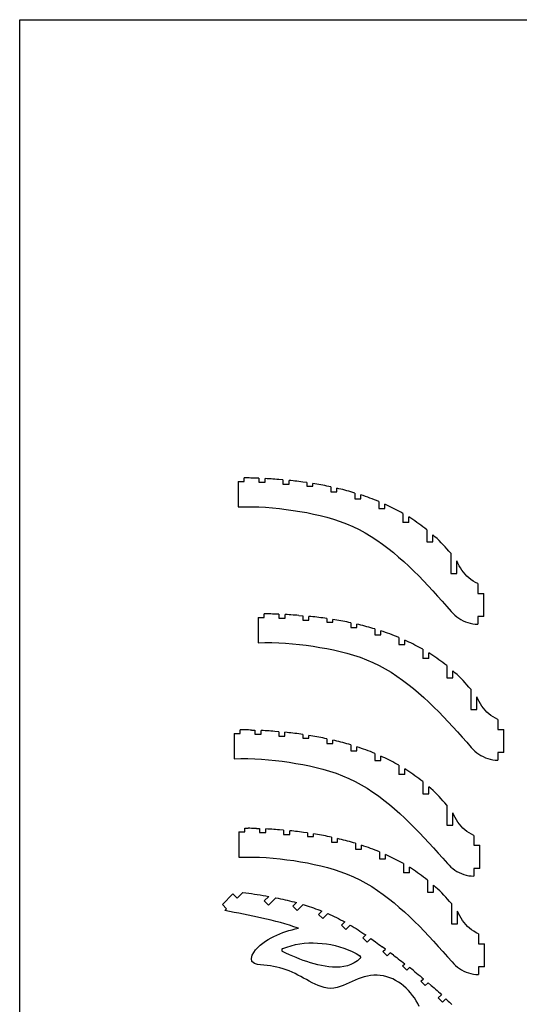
# Model space of a CAD drawing. Extents: x -203 to 90, y -279 to 286.
# Tile 6 of 7: x -203 to -57, y -3 to 286. Entities that reach past the tile are written whole.
import ezdxf

# ---------------------------------------------------------------- set-up
doc = ezdxf.new("R2010")
doc.units = 0
doc.header["$MEASUREMENT"] = 0
doc.layers.get('0').update_dxf_attribs({"linetype": 'CONTINUOUS'})

msp = doc.modelspace()

# ---------------------------------------------------------------- linework, layer by layer
for p, q in [((-203.35, -279.44), (-203.35, 286.41)), ((-203.35, 286.41), (89.8, 286.41)), ((-139.3, 150.87), (-137.51, 150.87)), ((-139.3, 150.87), (-139.3, 143.42)), ((-137.51, 150.87), (-137.51, 151.94)), ((-136.55, 151.92), (-137.51, 151.94)), ((-136.06, 151.91), (-136.55, 151.92)), ((-135.58, 151.9), (-136.06, 151.91)), ((-135.09, 151.88), (-135.58, 151.9)), ((-134.61, 151.87), (-135.09, 151.88)), ((-134.12, 151.85), (-134.61, 151.87)), ((-133.16, 151.81), (-134.12, 151.85)), ((-133.16, 151.81), (-133.16, 150.66)), ((-133.16, 150.66), (-131.37, 150.66)), ((-130.79, 151.7), (-131.37, 151.73)), ((-131.37, 150.66), (-131.37, 151.73)), ((-130.21, 151.66), (-130.79, 151.7)), ((-129.62, 151.63), (-130.21, 151.66)), ((-129.04, 151.59), (-129.62, 151.63)), ((-128.46, 151.55), (-129.04, 151.59)), ((-127.87, 151.5), (-128.46, 151.55)), ((-127.29, 151.46), (-127.87, 151.5)), ((-126.12, 151.36), (-127.29, 151.46)), ((-126.12, 151.36), (-126.12, 150.11)), ((-123.76, 151.13), (-124.34, 151.2)), ((-124.34, 150.11), (-124.34, 151.2)), ((-123.17, 151.07), (-123.76, 151.13)), ((-122.59, 151.01), (-123.17, 151.07)), ((-122.01, 150.94), (-122.59, 151.01)), ((-121.42, 150.87), (-122.01, 150.94)), ((-120.84, 150.79), (-121.42, 150.87)), ((-120.26, 150.72), (-120.84, 150.79)), ((-119.09, 150.56), (-120.26, 150.72)), ((-119.09, 150.56), (-119.09, 149.52)), ((-116.73, 150.19), (-117.31, 150.29)), ((-117.31, 149.52), (-117.31, 150.29)), ((-126.12, 150.11), (-124.34, 150.11)), ((-119.09, 149.52), (-117.31, 149.52)), ((-116.14, 150.09), (-116.73, 150.19)), ((-115.56, 149.99), (-116.14, 150.09)), ((-114.97, 149.88), (-115.56, 149.99)), ((-114.39, 149.77), (-114.97, 149.88)), ((-113.81, 149.66), (-114.39, 149.77)), ((-113.22, 149.55), (-113.81, 149.66)), ((-112.64, 149.43), (-113.22, 149.55)), ((-112.06, 149.31), (-112.64, 149.43)), ((-112.06, 149.31), (-112.06, 147.88)), ((-112.06, 147.88), (-110.28, 147.88)), ((-110.28, 147.88), (-110.28, 148.91)), ((-109.69, 148.77), (-110.28, 148.91)), ((-109.11, 148.62), (-109.69, 148.77)), ((-108.52, 148.48), (-109.11, 148.62)), ((-107.94, 148.33), (-108.52, 148.48)), ((-107.35, 148.17), (-107.94, 148.33)), ((-106.77, 148.01), (-107.35, 148.17)), ((-106.19, 147.84), (-106.77, 148.01)), ((-105.61, 147.67), (-106.19, 147.84)), ((-105.03, 147.5), (-105.61, 147.67)), ((-105.03, 147.5), (-105.03, 145.77)), ((-105.03, 145.77), (-103.25, 145.77)), ((-103.25, 145.77), (-103.25, 146.94)), ((-102.59, 146.72), (-103.25, 146.94)), ((-101.92, 146.49), (-102.59, 146.72)), ((-101.26, 146.26), (-101.92, 146.49)), ((-100.6, 146.02), (-101.26, 146.26)), ((-99.95, 145.77), (-100.6, 146.02)), ((-99.3, 145.52), (-99.95, 145.77)), ((-98.65, 145.26), (-99.3, 145.52)), ((-98, 144.99), (-98.65, 145.26)), ((-98, 144.99), (-98, 142.92)), ((-139.3, 143.42), (-137.27, 143.48)), ((-137.27, 143.48), (-135.25, 143.48)), ((-135.25, 143.48), (-133.22, 143.42)), ((-133.22, 143.42), (-131.2, 143.31)), ((-131.2, 143.31), (-129.18, 143.15)), ((-129.18, 143.15), (-127.17, 142.95)), ((-127.17, 142.95), (-125.16, 142.7)), ((-125.16, 142.7), (-123.15, 142.41)), ((-123.15, 142.41), (-121.15, 142.09)), ((-121.15, 142.09), (-119.16, 141.73)), ((-119.16, 141.73), (-117.18, 141.33)), ((-98, 142.92), (-96.22, 142.92)), ((-96.22, 142.92), (-96.22, 144.22)), ((-95.62, 143.94), (-96.22, 144.22)), ((-95.03, 143.66), (-95.62, 143.94)), ((-94.44, 143.38), (-95.03, 143.66)), ((-93.85, 143.09), (-94.44, 143.38)), ((-93.27, 142.79), (-93.85, 143.09)), ((-92.69, 142.49), (-93.27, 142.79)), ((-92.11, 142.17), (-92.69, 142.49)), ((-91.54, 141.85), (-92.11, 142.17)), ((-90.97, 141.53), (-91.54, 141.85)), ((-117.18, 141.33), (-115.2, 140.89)), ((-115.2, 140.89), (-113.24, 140.38)), ((-113.24, 140.38), (-111.3, 139.82)), ((-111.3, 139.82), (-109.37, 139.18)), ((-109.37, 139.18), (-107.48, 138.46)), ((-90.97, 141.53), (-90.97, 138.86)), ((-89.19, 138.86), (-90.97, 138.86)), ((-88.58, 140.08), (-89.19, 140.47)), ((-89.19, 138.86), (-89.19, 140.47)), ((-87.98, 139.69), (-88.58, 140.08)), ((-87.39, 139.29), (-87.98, 139.69)), ((-86.8, 138.88), (-87.39, 139.29)), ((-86.21, 138.47), (-86.8, 138.88)), ((-107.48, 138.46), (-105.62, 137.66)), ((-105.62, 137.66), (-103.8, 136.78)), ((-103.8, 136.78), (-102.01, 135.82)), ((-102.01, 135.82), (-100.27, 134.78)), ((-85.64, 138.05), (-86.21, 138.47)), ((-85.06, 137.62), (-85.64, 138.05)), ((-84.5, 137.18), (-85.06, 137.62)), ((-83.94, 136.73), (-84.5, 137.18)), ((-83.94, 136.73), (-83.94, 133.18)), ((-100.27, 134.78), (-98.58, 133.68)), ((-98.58, 133.68), (-96.92, 132.51)), ((-83.94, 133.18), (-82.16, 133.18)), ((-81.53, 134.67), (-82.16, 135.23)), ((-82.16, 133.18), (-82.16, 135.23)), ((-80.92, 134.1), (-81.53, 134.67)), ((-80.32, 133.52), (-80.92, 134.1)), ((-79.72, 132.92), (-80.32, 133.52)), ((-79.14, 132.32), (-79.72, 132.92)), ((-96.92, 132.51), (-95.31, 131.29)), ((-95.31, 131.29), (-93.73, 130.02)), ((-78.56, 131.71), (-79.14, 132.32)), ((-78, 131.09), (-78.56, 131.71)), ((-77.45, 130.46), (-78, 131.09)), ((-76.91, 129.83), (-77.45, 130.46)), ((-93.73, 130.02), (-92.19, 128.71)), ((-92.19, 128.71), (-90.68, 127.36)), ((-90.68, 127.36), (-89.19, 125.98)), ((-76.91, 129.83), (-76.91, 123.9)), ((-75.12, 123.9), (-75.12, 127.56)), ((-74.8, 126.86), (-75.12, 127.56)), ((-89.19, 125.98), (-87.74, 124.58)), ((-87.74, 124.58), (-86.3, 123.15)), ((-74.45, 126.17), (-74.8, 126.86)), ((-74.06, 125.51), (-74.45, 126.17)), ((-73.63, 124.87), (-74.06, 125.51)), ((-73.17, 124.25), (-73.63, 124.87)), ((-86.3, 123.15), (-84.89, 121.7)), ((-84.89, 121.7), (-83.49, 120.23)), ((-76.91, 123.9), (-75.12, 123.9)), ((-72.67, 123.67), (-73.17, 124.25)), ((-72.13, 123.11), (-72.67, 123.67)), ((-71.56, 122.59), (-72.13, 123.11)), ((-70.95, 122.11), (-71.56, 122.59)), ((-70.32, 121.67), (-70.95, 122.11)), ((-69.66, 121.27), (-70.32, 121.67)), ((-83.49, 120.23), (-82.11, 118.75)), ((-82.11, 118.75), (-80.75, 117.25)), ((-68.98, 120.9), (-69.66, 121.27)), ((-68.98, 120.9), (-68.98, 118.03)), ((-80.75, 117.25), (-79.39, 115.75)), ((-79.39, 115.75), (-78.05, 114.23)), ((-68.98, 118.03), (-67.2, 118.03)), ((-67.2, 111.23), (-67.2, 118.03)), ((-78.05, 114.23), (-76.72, 112.71)), ((-76.72, 112.71), (-76.22, 112.17)), ((-133.43, 110.98), (-133.43, 103.52)), ((-133.43, 110.98), (-131.65, 110.98)), ((-131.65, 110.98), (-131.65, 112.04)), ((-130.68, 112.02), (-131.65, 112.04)), ((-130.19, 112.01), (-130.68, 112.02)), ((-129.71, 112), (-130.19, 112.01)), ((-129.23, 111.98), (-129.71, 112)), ((-128.74, 111.97), (-129.23, 111.98)), ((-128.26, 111.95), (-128.74, 111.97)), ((-127.29, 111.91), (-128.26, 111.95)), ((-127.29, 111.91), (-127.29, 110.76)), ((-127.29, 110.76), (-125.51, 110.76)), ((-124.92, 111.8), (-125.51, 111.83)), ((-125.51, 110.76), (-125.51, 111.83)), ((-124.34, 111.76), (-124.92, 111.8)), ((-123.76, 111.73), (-124.34, 111.76)), ((-123.17, 111.69), (-123.76, 111.73)), ((-122.59, 111.65), (-123.17, 111.69)), ((-122.01, 111.61), (-122.59, 111.65)), ((-121.42, 111.56), (-122.01, 111.61)), ((-121.42, 111.56), (-120.26, 111.47)), ((-120.26, 111.47), (-120.26, 110.21)), ((-120.26, 110.21), (-118.48, 110.21)), ((-118.48, 110.21), (-118.48, 111.3)), ((-117.89, 111.24), (-118.48, 111.3)), ((-117.31, 111.17), (-117.89, 111.24)), ((-116.72, 111.11), (-117.31, 111.17)), ((-116.14, 111.04), (-116.72, 111.11)), ((-115.56, 110.97), (-116.14, 111.04)), ((-114.97, 110.9), (-115.56, 110.97)), ((-114.39, 110.82), (-114.97, 110.9)), ((-113.23, 110.66), (-114.39, 110.82)), ((-113.23, 110.66), (-113.23, 109.62)), ((-111.44, 109.62), (-111.44, 110.39)), ((-110.86, 110.29), (-111.44, 110.39)), ((-110.27, 110.19), (-110.86, 110.29)), ((-109.69, 110.09), (-110.27, 110.19)), ((-109.1, 109.99), (-109.69, 110.09)), ((-108.52, 109.88), (-109.1, 109.99)), ((-107.94, 109.76), (-108.52, 109.88)), ((-76.22, 112.17), (-75.69, 111.66)), ((-75.69, 111.66), (-75.12, 111.18)), ((-75.12, 111.18), (-74.52, 110.75)), ((-74.52, 110.75), (-73.9, 110.36)), ((-73.9, 110.36), (-73.25, 110.01)), ((-73.25, 110.01), (-72.58, 109.71)), ((-68.98, 111.23), (-68.98, 108.99)), ((-67.2, 111.23), (-68.98, 111.23)), ((-113.23, 109.62), (-111.44, 109.62)), ((-107.36, 109.65), (-107.94, 109.76)), ((-106.78, 109.53), (-107.36, 109.65)), ((-106.19, 109.41), (-106.78, 109.53)), ((-106.19, 109.41), (-106.19, 107.98)), ((-106.19, 107.98), (-104.41, 107.98)), ((-103.83, 108.87), (-104.41, 109.01)), ((-104.41, 107.98), (-104.41, 109.01)), ((-103.24, 108.73), (-103.83, 108.87)), ((-102.65, 108.58), (-103.24, 108.73)), ((-102.07, 108.43), (-102.65, 108.58)), ((-101.49, 108.27), (-102.07, 108.43)), ((-100.9, 108.11), (-101.49, 108.27)), ((-100.32, 107.94), (-100.9, 108.11)), ((-99.74, 107.78), (-100.32, 107.94)), ((-99.16, 107.61), (-99.74, 107.78)), ((-99.16, 107.61), (-99.16, 105.87)), ((-96.72, 106.82), (-97.38, 107.05)), ((-97.38, 105.87), (-97.38, 107.05)), ((-72.58, 109.71), (-71.88, 109.46)), ((-71.88, 109.46), (-71.17, 109.27)), ((-71.17, 109.27), (-70.45, 109.12)), ((-70.45, 109.12), (-69.72, 109.03)), ((-69.72, 109.03), (-68.98, 108.99)), ((-99.16, 105.87), (-97.38, 105.87)), ((-96.06, 106.59), (-96.72, 106.82)), ((-95.4, 106.36), (-96.06, 106.59)), ((-94.74, 106.12), (-95.4, 106.36)), ((-94.08, 105.88), (-94.74, 106.12)), ((-93.43, 105.62), (-94.08, 105.88)), ((-92.78, 105.36), (-93.43, 105.62)), ((-92.13, 105.09), (-92.78, 105.36)), ((-92.13, 105.09), (-92.13, 103.02)), ((-90.35, 103.02), (-90.35, 104.32)), ((-89.76, 104.04), (-90.35, 104.32)), ((-89.16, 103.76), (-89.76, 104.04)), ((-133.43, 103.52), (-131.4, 103.58)), ((-131.4, 103.58), (-129.38, 103.59)), ((-129.38, 103.59), (-127.36, 103.53)), ((-127.36, 103.53), (-125.33, 103.41)), ((-125.33, 103.41), (-123.32, 103.25)), ((-123.32, 103.25), (-121.3, 103.05)), ((-121.3, 103.05), (-119.29, 102.8)), ((-119.29, 102.8), (-117.29, 102.51)), ((-117.29, 102.51), (-115.29, 102.19)), ((-115.29, 102.19), (-113.29, 101.83)), ((-113.29, 101.83), (-111.31, 101.44)), ((-111.31, 101.44), (-109.33, 100.99)), ((-92.13, 103.02), (-90.35, 103.02)), ((-88.57, 103.48), (-89.16, 103.76)), ((-87.99, 103.19), (-88.57, 103.48)), ((-87.4, 102.89), (-87.99, 103.19)), ((-86.82, 102.59), (-87.4, 102.89)), ((-86.24, 102.28), (-86.82, 102.59)), ((-85.67, 101.96), (-86.24, 102.28)), ((-85.1, 101.64), (-85.67, 101.96)), ((-85.1, 101.64), (-85.1, 98.96)), ((-109.33, 100.99), (-107.37, 100.49)), ((-107.37, 100.49), (-105.43, 99.92)), ((-105.43, 99.92), (-103.51, 99.28)), ((-103.51, 99.28), (-101.61, 98.56)), ((-101.61, 98.56), (-99.75, 97.76)), ((-83.32, 98.96), (-85.1, 98.96)), ((-82.72, 100.18), (-83.32, 100.57)), ((-83.32, 98.96), (-83.32, 100.57)), ((-82.11, 99.79), (-82.72, 100.18)), ((-81.52, 99.39), (-82.11, 99.79)), ((-80.93, 98.99), (-81.52, 99.39)), ((-80.35, 98.57), (-80.93, 98.99)), ((-79.77, 98.15), (-80.35, 98.57)), ((-99.75, 97.76), (-97.93, 96.88)), ((-97.93, 96.88), (-96.15, 95.92)), ((-96.15, 95.92), (-94.41, 94.89)), ((-79.2, 97.72), (-79.77, 98.15)), ((-78.63, 97.28), (-79.2, 97.72)), ((-78.07, 96.84), (-78.63, 97.28)), ((-78.07, 96.84), (-78.07, 93.28)), ((-94.41, 94.89), (-92.71, 93.78)), ((-92.71, 93.78), (-91.05, 92.61)), ((-91.05, 92.61), (-89.44, 91.39)), ((-78.07, 93.28), (-76.29, 93.28)), ((-76.29, 93.28), (-76.29, 95.33)), ((-75.67, 94.77), (-76.29, 95.33)), ((-75.05, 94.2), (-75.67, 94.77)), ((-74.45, 93.62), (-75.05, 94.2)), ((-73.85, 93.03), (-74.45, 93.62)), ((-73.27, 92.43), (-73.85, 93.03)), ((-89.44, 91.39), (-87.86, 90.12)), ((-87.86, 90.12), (-86.32, 88.81)), ((-72.7, 91.82), (-73.27, 92.43)), ((-72.13, 91.2), (-72.7, 91.82)), ((-71.58, 90.56), (-72.13, 91.2)), ((-71.04, 89.93), (-71.58, 90.56)), ((-71.04, 89.93), (-71.04, 84)), ((-86.32, 88.81), (-84.81, 87.46)), ((-84.81, 87.46), (-83.33, 86.08)), ((-68.94, 86.96), (-69.26, 87.67)), ((-69.26, 84), (-69.26, 87.67)), ((-68.59, 86.28), (-68.94, 86.96)), ((-83.33, 86.08), (-81.87, 84.68)), ((-81.87, 84.68), (-80.43, 83.25)), ((-71.04, 84), (-69.26, 84)), ((-68.2, 85.61), (-68.59, 86.28)), ((-67.77, 84.97), (-68.2, 85.61)), ((-67.3, 84.35), (-67.77, 84.97)), ((-66.8, 83.77), (-67.3, 84.35)), ((-80.43, 83.25), (-79.02, 81.8)), ((-79.02, 81.8), (-77.62, 80.33)), ((-66.26, 83.21), (-66.8, 83.77)), ((-65.69, 82.7), (-66.26, 83.21)), ((-65.09, 82.22), (-65.69, 82.7)), ((-64.46, 81.77), (-65.09, 82.22)), ((-63.8, 81.37), (-64.46, 81.77)), ((-63.12, 81.01), (-63.8, 81.37)), ((-63.12, 81.01), (-63.12, 78.13)), ((-77.62, 80.33), (-76.24, 78.85)), ((-76.24, 78.85), (-74.88, 77.36)), ((-63.12, 78.13), (-61.33, 78.13)), ((-61.33, 71.33), (-61.33, 78.13)), ((-140.47, 76.95), (-138.69, 76.95)), ((-140.47, 76.95), (-140.47, 69.49)), ((-138.69, 76.95), (-138.69, 78.01)), ((-137.72, 77.99), (-138.69, 78.01)), ((-137.23, 77.98), (-137.72, 77.99)), ((-136.75, 77.97), (-137.23, 77.98)), ((-136.27, 77.95), (-136.75, 77.97)), ((-135.78, 77.94), (-136.27, 77.95)), ((-135.3, 77.92), (-135.78, 77.94)), ((-135.3, 77.92), (-134.33, 77.88)), ((-134.33, 77.88), (-134.33, 76.73)), ((-134.33, 76.73), (-132.55, 76.73)), ((-131.96, 77.77), (-132.55, 77.8)), ((-132.55, 76.73), (-132.55, 77.8)), ((-131.38, 77.73), (-131.96, 77.77)), ((-130.8, 77.7), (-131.38, 77.73)), ((-130.21, 77.66), (-130.8, 77.7)), ((-129.63, 77.62), (-130.21, 77.66)), ((-129.05, 77.58), (-129.63, 77.62)), ((-128.46, 77.53), (-129.05, 77.58)), ((-127.3, 77.44), (-128.46, 77.53)), ((-127.3, 77.44), (-127.3, 76.18)), ((-127.3, 76.18), (-125.52, 76.18)), ((-124.93, 77.21), (-125.52, 77.27)), ((-125.52, 76.18), (-125.52, 77.27)), ((-124.35, 77.14), (-124.93, 77.21)), ((-123.76, 77.08), (-124.35, 77.14)), ((-123.18, 77.01), (-123.76, 77.08)), ((-122.6, 76.94), (-123.18, 77.01)), ((-122.01, 76.87), (-122.6, 76.94)), ((-121.43, 76.79), (-122.01, 76.87)), ((-120.27, 76.63), (-121.43, 76.79)), ((-120.27, 76.63), (-120.27, 75.59)), ((-120.27, 75.59), (-118.48, 75.59)), ((-117.9, 76.26), (-118.48, 76.36)), ((-118.48, 75.59), (-118.48, 76.36)), ((-117.31, 76.16), (-117.9, 76.26)), ((-116.73, 76.06), (-117.31, 76.16)), ((-116.15, 75.96), (-116.73, 76.06)), ((-115.56, 75.85), (-116.15, 75.96)), ((-114.98, 75.73), (-115.56, 75.85)), ((-114.4, 75.62), (-114.98, 75.73)), ((-113.82, 75.5), (-114.4, 75.62)), ((-113.23, 75.38), (-113.82, 75.5)), ((-113.23, 75.38), (-113.23, 73.95)), ((-74.88, 77.36), (-73.52, 75.85)), ((-73.52, 75.85), (-72.18, 74.33)), ((-113.23, 73.95), (-111.45, 73.95)), ((-110.87, 74.84), (-111.45, 74.98)), ((-111.45, 73.95), (-111.45, 74.98)), ((-110.28, 74.7), (-110.87, 74.84)), ((-109.69, 74.55), (-110.28, 74.7)), ((-109.11, 74.4), (-109.69, 74.55)), ((-108.53, 74.24), (-109.11, 74.4)), ((-107.94, 74.08), (-108.53, 74.24)), ((-107.36, 73.91), (-107.94, 74.08)), ((-106.78, 73.75), (-107.36, 73.91)), ((-106.2, 73.58), (-106.78, 73.75)), ((-106.2, 73.58), (-106.2, 71.84)), ((-103.76, 72.79), (-104.42, 73.02)), ((-104.42, 71.84), (-104.42, 73.02)), ((-103.1, 72.56), (-103.76, 72.79)), ((-102.44, 72.33), (-103.1, 72.56)), ((-101.78, 72.09), (-102.44, 72.33)), ((-72.18, 74.33), (-70.85, 72.81)), ((-70.85, 72.81), (-70.35, 72.27)), ((-70.35, 72.27), (-69.82, 71.76)), ((-140.47, 69.49), (-138.45, 69.55)), ((-138.45, 69.55), (-136.42, 69.56)), ((-136.42, 69.56), (-134.4, 69.5)), ((-134.4, 69.5), (-132.37, 69.38)), ((-132.37, 69.38), (-130.36, 69.22)), ((-106.2, 71.84), (-104.42, 71.84)), ((-101.12, 71.85), (-101.78, 72.09)), ((-100.47, 71.59), (-101.12, 71.85)), ((-99.82, 71.33), (-100.47, 71.59)), ((-99.17, 71.06), (-99.82, 71.33)), ((-99.17, 71.06), (-99.17, 68.99)), ((-96.8, 70.01), (-97.39, 70.29)), ((-97.39, 68.99), (-97.39, 70.29)), ((-96.2, 69.73), (-96.8, 70.01)), ((-95.61, 69.45), (-96.2, 69.73)), ((-95.03, 69.16), (-95.61, 69.45)), ((-69.82, 71.76), (-69.25, 71.29)), ((-69.25, 71.29), (-68.66, 70.85)), ((-68.66, 70.85), (-68.03, 70.46)), ((-68.03, 70.46), (-67.38, 70.12)), ((-67.38, 70.12), (-66.71, 69.82)), ((-66.71, 69.82), (-66.01, 69.57)), ((-66.01, 69.57), (-65.3, 69.37)), ((-65.3, 69.37), (-64.58, 69.22)), ((-61.33, 71.33), (-63.12, 71.33)), ((-63.12, 71.33), (-63.12, 69.09)), ((-130.36, 69.22), (-128.34, 69.02)), ((-128.34, 69.02), (-126.33, 68.77)), ((-126.33, 68.77), (-124.33, 68.48)), ((-124.33, 68.48), (-122.33, 68.16)), ((-122.33, 68.16), (-120.33, 67.8)), ((-120.33, 67.8), (-118.35, 67.41)), ((-118.35, 67.41), (-116.37, 66.96)), ((-116.37, 66.96), (-114.41, 66.46)), ((-99.17, 68.99), (-97.39, 68.99)), ((-94.44, 68.86), (-95.03, 69.16)), ((-93.86, 68.56), (-94.44, 68.86)), ((-93.29, 68.25), (-93.86, 68.56)), ((-92.71, 67.93), (-93.29, 68.25)), ((-92.14, 67.61), (-92.71, 67.93)), ((-92.14, 67.61), (-92.14, 64.93)), ((-89.76, 66.15), (-90.36, 66.54)), ((-90.36, 64.93), (-90.36, 66.54)), ((-64.58, 69.22), (-63.85, 69.13)), ((-63.85, 69.13), (-63.12, 69.09)), ((-114.41, 66.46), (-112.47, 65.89)), ((-112.47, 65.89), (-110.55, 65.25)), ((-110.55, 65.25), (-108.65, 64.53)), ((-108.65, 64.53), (-106.79, 63.73)), ((-106.79, 63.73), (-104.97, 62.85)), ((-90.36, 64.93), (-92.14, 64.93)), ((-89.16, 65.76), (-89.76, 66.15)), ((-88.56, 65.36), (-89.16, 65.76)), ((-87.97, 64.96), (-88.56, 65.36)), ((-87.39, 64.54), (-87.97, 64.96)), ((-86.81, 64.12), (-87.39, 64.54)), ((-86.24, 63.69), (-86.81, 64.12)), ((-85.67, 63.25), (-86.24, 63.69)), ((-104.97, 62.85), (-103.19, 61.89)), ((-103.19, 61.89), (-101.45, 60.86)), ((-101.45, 60.86), (-99.75, 59.75)), ((-85.11, 62.81), (-85.67, 63.25)), ((-85.11, 62.81), (-85.11, 59.25)), ((-82.71, 60.74), (-83.33, 61.3)), ((-83.33, 59.25), (-83.33, 61.3)), ((-82.09, 60.17), (-82.71, 60.74)), ((-99.75, 59.75), (-98.1, 58.58)), ((-98.1, 58.58), (-96.48, 57.36)), ((-85.11, 59.25), (-83.33, 59.25)), ((-81.49, 59.59), (-82.09, 60.17)), ((-80.9, 59), (-81.49, 59.59)), ((-80.31, 58.4), (-80.9, 59)), ((-79.74, 57.79), (-80.31, 58.4)), ((-96.48, 57.36), (-94.9, 56.09)), ((-94.9, 56.09), (-93.36, 54.78)), ((-79.18, 57.17), (-79.74, 57.79)), ((-78.62, 56.53), (-79.18, 57.17)), ((-78.08, 55.9), (-78.62, 56.53)), ((-78.08, 55.9), (-78.08, 49.97)), ((-93.36, 54.78), (-91.85, 53.43)), ((-91.85, 53.43), (-90.37, 52.05)), ((-90.37, 52.05), (-88.91, 50.65)), ((-75.98, 52.93), (-76.3, 53.64)), ((-76.3, 49.97), (-76.3, 53.64)), ((-75.63, 52.25), (-75.98, 52.93)), ((-75.24, 51.58), (-75.63, 52.25)), ((-137.32, 48.06), (-137.32, 49.13)), ((-137.32, 49.13), (-136.35, 49.11)), ((-88.91, 50.65), (-87.48, 49.22)), ((-87.48, 49.22), (-86.06, 47.77)), ((-78.08, 49.97), (-76.3, 49.97)), ((-74.81, 50.94), (-75.24, 51.58)), ((-74.34, 50.32), (-74.81, 50.94)), ((-73.84, 49.74), (-74.34, 50.32)), ((-73.3, 49.18), (-73.84, 49.74)), ((-72.73, 48.67), (-73.3, 49.18)), ((-139.1, 48.06), (-137.32, 48.06)), ((-139.1, 48.06), (-139.1, 40.61)), ((-135.86, 49.1), (-136.35, 49.11)), ((-135.38, 49.08), (-135.86, 49.1)), ((-134.89, 49.07), (-135.38, 49.08)), ((-134.41, 49.05), (-134.89, 49.07)), ((-133.92, 49.04), (-134.41, 49.05)), ((-133.92, 49.04), (-132.96, 49)), ((-132.96, 49), (-132.96, 47.85)), ((-132.96, 47.85), (-131.17, 47.85)), ((-131.17, 47.85), (-131.17, 48.92)), ((-130.59, 48.88), (-131.17, 48.92)), ((-130.01, 48.85), (-130.59, 48.88)), ((-129.42, 48.81), (-130.01, 48.85)), ((-128.84, 48.78), (-129.42, 48.81)), ((-128.26, 48.73), (-128.84, 48.78)), ((-127.67, 48.69), (-128.26, 48.73)), ((-127.09, 48.64), (-127.67, 48.69)), ((-125.92, 48.55), (-127.09, 48.64)), ((-125.92, 48.55), (-125.92, 47.29)), ((-125.92, 47.29), (-124.14, 47.29)), ((-124.14, 47.29), (-124.14, 48.38)), ((-123.56, 48.32), (-124.14, 48.38)), ((-122.97, 48.26), (-123.56, 48.32)), ((-122.39, 48.19), (-122.97, 48.26)), ((-121.81, 48.13), (-122.39, 48.19)), ((-121.22, 48.05), (-121.81, 48.13)), ((-120.64, 47.98), (-121.22, 48.05)), ((-120.06, 47.9), (-120.64, 47.98)), ((-118.89, 47.74), (-120.06, 47.9)), ((-118.89, 47.74), (-118.89, 46.7)), ((-118.89, 46.7), (-117.11, 46.7)), ((-117.11, 46.7), (-117.11, 47.47)), ((-116.53, 47.38), (-117.11, 47.47)), ((-115.94, 47.28), (-116.53, 47.38)), ((-115.36, 47.18), (-115.94, 47.28)), ((-114.77, 47.07), (-115.36, 47.18)), ((-114.19, 46.96), (-114.77, 47.07)), ((-113.61, 46.85), (-114.19, 46.96)), ((-113.03, 46.73), (-113.61, 46.85)), ((-112.44, 46.61), (-113.03, 46.73)), ((-111.86, 46.49), (-112.44, 46.61)), ((-111.86, 46.49), (-111.86, 45.07)), ((-86.06, 47.77), (-84.66, 46.3)), ((-84.66, 46.3), (-83.28, 44.82)), ((-72.13, 48.19), (-72.73, 48.67)), ((-71.5, 47.74), (-72.13, 48.19)), ((-70.84, 47.34), (-71.5, 47.74)), ((-70.16, 46.98), (-70.84, 47.34)), ((-70.16, 46.98), (-70.16, 44.1)), ((-111.86, 45.07), (-110.08, 45.07)), ((-109.49, 45.95), (-110.08, 46.1)), ((-110.08, 45.07), (-110.08, 46.1)), ((-108.91, 45.81), (-109.49, 45.95)), ((-108.32, 45.66), (-108.91, 45.81)), ((-107.74, 45.51), (-108.32, 45.66)), ((-107.15, 45.36), (-107.74, 45.51)), ((-106.57, 45.19), (-107.15, 45.36)), ((-105.99, 45.03), (-106.57, 45.19)), ((-105.41, 44.86), (-105.99, 45.03)), ((-104.83, 44.69), (-105.41, 44.86)), ((-104.83, 44.69), (-104.83, 42.95)), ((-103.05, 42.95), (-103.05, 44.13)), ((-102.39, 43.9), (-103.05, 44.13)), ((-101.72, 43.68), (-102.39, 43.9)), ((-101.06, 43.45), (-101.72, 43.68)), ((-100.41, 43.21), (-101.06, 43.45)), ((-83.28, 44.82), (-81.92, 43.33)), ((-70.16, 44.1), (-68.38, 44.1)), ((-68.38, 37.3), (-68.38, 44.1)), ((-139.1, 40.61), (-137.07, 40.67)), ((-137.07, 40.67), (-135.05, 40.67)), ((-135.05, 40.67), (-133.02, 40.61)), ((-133.02, 40.61), (-131, 40.5)), ((-131, 40.5), (-128.98, 40.34)), ((-104.83, 42.95), (-103.05, 42.95)), ((-99.75, 42.96), (-100.41, 43.21)), ((-99.1, 42.71), (-99.75, 42.96)), ((-98.45, 42.44), (-99.1, 42.71)), ((-97.8, 42.18), (-98.45, 42.44)), ((-97.8, 42.18), (-97.8, 40.1)), ((-96.02, 40.1), (-96.02, 41.4)), ((-95.42, 41.13), (-96.02, 41.4)), ((-94.83, 40.85), (-95.42, 41.13)), ((-94.24, 40.56), (-94.83, 40.85)), ((-93.65, 40.27), (-94.24, 40.56)), ((-81.92, 43.33), (-80.57, 41.82)), ((-80.57, 41.82), (-79.22, 40.3)), ((-128.98, 40.34), (-126.97, 40.13)), ((-126.97, 40.13), (-124.96, 39.89)), ((-124.96, 39.89), (-122.95, 39.6)), ((-122.95, 39.6), (-120.96, 39.28)), ((-120.96, 39.28), (-118.96, 38.92)), ((-118.96, 38.92), (-116.98, 38.52)), ((-116.98, 38.52), (-115, 38.07)), ((-115, 38.07), (-113.04, 37.57)), ((-113.04, 37.57), (-111.1, 37)), ((-97.8, 40.1), (-96.02, 40.1)), ((-93.07, 39.98), (-93.65, 40.27)), ((-92.49, 39.67), (-93.07, 39.98)), ((-91.91, 39.36), (-92.49, 39.67)), ((-91.34, 39.04), (-91.91, 39.36)), ((-90.77, 38.72), (-91.34, 39.04)), ((-90.77, 38.72), (-90.77, 36.05)), ((-88.38, 37.27), (-88.99, 37.65)), ((-88.99, 36.05), (-88.99, 37.65)), ((-79.22, 40.3), (-77.89, 38.78)), ((-77.89, 38.78), (-77.39, 38.24)), ((-77.39, 38.24), (-76.86, 37.73)), ((-76.86, 37.73), (-76.29, 37.26)), ((-111.1, 37), (-109.18, 36.36)), ((-109.18, 36.36), (-107.28, 35.65)), ((-107.28, 35.65), (-105.42, 34.85)), ((-105.42, 34.85), (-103.6, 33.97)), ((-88.99, 36.05), (-90.77, 36.05)), ((-87.78, 36.88), (-88.38, 37.27)), ((-87.19, 36.48), (-87.78, 36.88)), ((-86.6, 36.07), (-87.19, 36.48)), ((-86.01, 35.66), (-86.6, 36.07)), ((-85.44, 35.23), (-86.01, 35.66)), ((-84.86, 34.8), (-85.44, 35.23)), ((-84.3, 34.36), (-84.86, 34.8)), ((-76.29, 37.26), (-75.7, 36.82)), ((-75.7, 36.82), (-75.07, 36.43)), ((-75.07, 36.43), (-74.42, 36.09)), ((-74.42, 36.09), (-73.75, 35.79)), ((-73.75, 35.79), (-73.06, 35.54)), ((-73.06, 35.54), (-72.35, 35.34)), ((-72.35, 35.34), (-71.62, 35.19)), ((-71.62, 35.19), (-70.89, 35.1)), ((-70.89, 35.1), (-70.16, 35.06)), ((-70.16, 37.3), (-70.16, 35.06)), ((-68.38, 37.3), (-70.16, 37.3)), ((-103.6, 33.97), (-101.82, 33)), ((-101.82, 33), (-100.08, 31.97)), ((-100.08, 31.97), (-98.38, 30.87)), ((-83.74, 33.92), (-84.3, 34.36)), ((-83.74, 33.92), (-83.74, 30.37)), ((-81.33, 31.85), (-81.96, 32.41)), ((-81.96, 30.37), (-81.96, 32.41)), ((-80.72, 31.28), (-81.33, 31.85)), ((-143.9, 26.72), (-140.78, 29.85)), ((-139.52, 28.59), (-140.78, 29.85)), ((-137.85, 30.26), (-139.52, 28.59)), ((-137.85, 30.26), (-137.01, 30.15)), ((-137.01, 30.15), (-136.16, 30.04)), ((-136.16, 30.04), (-135.32, 29.93)), ((-135.32, 29.93), (-134.49, 29.8)), ((-134.49, 29.8), (-133.65, 29.68)), ((-133.65, 29.68), (-132.81, 29.55)), ((-132.81, 29.55), (-131.97, 29.41)), ((-131.97, 29.41), (-131.14, 29.27)), ((-131.65, 27.77), (-130.3, 29.12)), ((-131.14, 29.27), (-130.3, 29.12)), ((-98.38, 30.87), (-96.72, 29.7)), ((-96.72, 29.7), (-95.11, 28.48)), ((-83.74, 30.37), (-81.96, 30.37)), ((-80.12, 30.7), (-80.72, 31.28)), ((-79.52, 30.11), (-80.12, 30.7)), ((-78.94, 29.51), (-79.52, 30.11)), ((-78.36, 28.9), (-78.94, 29.51)), ((-77.8, 28.28), (-78.36, 28.9)), ((-143.9, 26.72), (-142.64, 25.46)), ((-131.65, 27.77), (-130.39, 26.51)), ((-128.19, 28.71), (-130.39, 26.51)), ((-128.19, 28.71), (-127.52, 28.57)), ((-127.52, 28.57), (-126.85, 28.43)), ((-126.85, 28.43), (-126.18, 28.28)), ((-126.18, 28.28), (-125.51, 28.13)), ((-125.51, 28.13), (-124.84, 27.97)), ((-124.84, 27.97), (-124.18, 27.81)), ((-124.18, 27.81), (-123.51, 27.64)), ((-123.51, 27.64), (-122.85, 27.47)), ((-123.19, 26.28), (-122.19, 27.29)), ((-123.19, 26.28), (-121.94, 25.02)), ((-122.85, 27.47), (-122.19, 27.29)), ((-120.23, 26.73), (-121.94, 25.02)), ((-120.23, 26.73), (-119.61, 26.53)), ((-119.61, 26.53), (-118.99, 26.34)), ((-118.99, 26.34), (-118.38, 26.14)), ((-118.38, 26.14), (-117.76, 25.93)), ((-95.11, 28.48), (-93.53, 27.21)), ((-93.53, 27.21), (-91.99, 25.9)), ((-77.25, 27.65), (-77.8, 28.28)), ((-76.71, 27.01), (-77.25, 27.65)), ((-76.71, 27.01), (-76.71, 21.09)), ((-142.64, 25.46), (-143.17, 24.94)), ((-141.8, 24.69), (-143.17, 24.94)), ((-140.43, 24.43), (-141.8, 24.69)), ((-139.07, 24.17), (-140.43, 24.43)), ((-137.71, 23.9), (-139.07, 24.17)), ((-136.35, 23.62), (-137.71, 23.9)), ((-134.98, 23.34), (-136.35, 23.62)), ((-133.63, 23.05), (-134.98, 23.34)), ((-117.76, 25.93), (-117.15, 25.72)), ((-117.15, 25.72), (-116.54, 25.5)), ((-116.54, 25.5), (-115.93, 25.28)), ((-115.93, 25.28), (-115.33, 25.04)), ((-115.69, 23.84), (-114.73, 24.81)), ((-115.69, 23.84), (-114.43, 22.58)), ((-115.33, 25.04), (-114.73, 24.81)), ((-112.95, 24.07), (-114.43, 22.58)), ((-112.95, 24.07), (-112.32, 23.78)), ((-112.32, 23.78), (-111.68, 23.5)), ((-111.68, 23.5), (-111.06, 23.2)), ((-111.06, 23.2), (-110.43, 22.9)), ((-91.99, 25.9), (-90.48, 24.55)), ((-90.48, 24.55), (-88.99, 23.17)), ((-88.99, 23.17), (-87.54, 21.76)), ((-74.92, 21.09), (-74.92, 24.75)), ((-74.61, 24.05), (-74.92, 24.75)), ((-74.25, 23.36), (-74.61, 24.05)), ((-73.86, 22.7), (-74.25, 23.36)), ((-132.27, 22.75), (-133.63, 23.05)), ((-130.92, 22.44), (-132.27, 22.75)), ((-129.57, 22.11), (-130.92, 22.44)), ((-128.22, 21.77), (-129.57, 22.11)), ((-126.87, 21.42), (-128.22, 21.77)), ((-125.54, 21.04), (-126.87, 21.42)), ((-124.21, 20.65), (-125.54, 21.04)), ((-122.88, 20.22), (-124.21, 20.65)), ((-110.43, 22.9), (-109.81, 22.59)), ((-109.81, 22.59), (-109.2, 22.27)), ((-109.2, 22.27), (-108.58, 21.95)), ((-108.94, 20.65), (-107.97, 21.61)), ((-108.94, 20.65), (-107.68, 19.39)), ((-108.58, 21.95), (-107.97, 21.61)), ((-106.37, 20.7), (-107.68, 19.39)), ((-106.37, 20.7), (-105.8, 20.35)), ((-105.8, 20.35), (-105.22, 20)), ((-87.54, 21.76), (-86.1, 20.33)), ((-86.1, 20.33), (-84.69, 18.88)), ((-76.71, 21.09), (-74.92, 21.09)), ((-73.44, 22.05), (-73.86, 22.7)), ((-72.97, 21.44), (-73.44, 22.05)), ((-72.47, 20.85), (-72.97, 21.44)), ((-71.93, 20.3), (-72.47, 20.85)), ((-71.36, 19.78), (-71.93, 20.3)), ((-129.62, 16.91), (-128.78, 17.34)), ((-128.78, 17.34), (-127.91, 17.75)), ((-127.91, 17.75), (-127.04, 18.12)), ((-127.04, 18.12), (-126.15, 18.47)), ((-126.15, 18.47), (-125.25, 18.78)), ((-125.25, 18.78), (-124.35, 19.07)), ((-124.35, 19.07), (-123.43, 19.33)), ((-123.43, 19.33), (-122.5, 19.55)), ((-121.57, 19.76), (-122.88, 20.22)), ((-122.5, 19.55), (-121.57, 19.76)), ((-105.22, 20), (-104.65, 19.65)), ((-104.65, 19.65), (-104.08, 19.29)), ((-104.08, 19.29), (-103.52, 18.92)), ((-103.52, 18.92), (-102.96, 18.55)), ((-102.96, 18.55), (-102.41, 18.17)), ((-102.67, 16.97), (-101.85, 17.8)), ((-102.41, 18.17), (-101.85, 17.8)), ((-84.69, 18.88), (-83.29, 17.42)), ((-83.29, 17.42), (-81.91, 15.94)), ((-70.76, 19.3), (-71.36, 19.78)), ((-70.12, 18.86), (-70.76, 19.3)), ((-69.46, 18.46), (-70.12, 18.86)), ((-68.78, 18.09), (-69.46, 18.46)), ((-68.78, 18.09), (-68.78, 15.22)), ((-133.48, 14.15), (-132.78, 14.79)), ((-132.78, 14.79), (-132.04, 15.38)), ((-132.04, 15.38), (-131.26, 15.93)), ((-131.26, 15.93), (-130.45, 16.44)), ((-130.45, 16.44), (-129.62, 16.91)), ((-124.98, 14.26), (-123.73, 14.65)), ((-123.73, 14.65), (-122.45, 14.96)), ((-122.45, 14.96), (-121.17, 15.19)), ((-121.17, 15.19), (-119.87, 15.35)), ((-119.87, 15.35), (-118.56, 15.45)), ((-118.56, 15.45), (-117.25, 15.47)), ((-117.25, 15.47), (-115.94, 15.43)), ((-115.94, 15.43), (-114.63, 15.33)), ((-114.63, 15.33), (-113.33, 15.17)), ((-113.33, 15.17), (-112.04, 14.95)), ((-112.04, 14.95), (-110.76, 14.66)), ((-110.76, 14.66), (-109.5, 14.32)), ((-102.67, 16.97), (-101.41, 15.71)), ((-100.37, 16.76), (-101.41, 15.71)), ((-100.37, 16.76), (-98.93, 15.73)), ((-98.93, 15.73), (-98.45, 15.38)), ((-98.45, 15.38), (-97.97, 15.03)), ((-97.97, 15.03), (-97.5, 14.68)), ((-97.5, 14.68), (-97.02, 14.33)), ((-81.91, 15.94), (-80.55, 14.44)), ((-68.78, 15.22), (-67, 15.22)), ((-67, 8.42), (-67, 15.22)), ((-135.39, 10.93), (-135.15, 11.85)), ((-135.15, 11.85), (-134.7, 12.69)), ((-134.7, 12.69), (-134.13, 13.45)), ((-134.13, 13.45), (-133.48, 14.15)), ((-126.48, 13.46), (-126.49, 13.37)), ((-126.49, 13.37), (-126.48, 13.28)), ((-126.45, 13.54), (-126.48, 13.46)), ((-126.48, 13.28), (-126.46, 13.2)), ((-126.46, 13.2), (-126.42, 13.11)), ((-126.41, 13.62), (-126.45, 13.54)), ((-126.42, 13.11), (-126.37, 13.04)), ((-126.35, 13.69), (-126.41, 13.62)), ((-126.37, 13.04), (-126.3, 12.98)), ((-126.28, 13.75), (-126.35, 13.69)), ((-126.3, 12.98), (-126.22, 12.94)), ((-126.2, 13.79), (-126.28, 13.75)), ((-125.23, 12.47), (-126.22, 12.94)), ((-126.2, 13.79), (-124.98, 14.26)), ((-124.22, 12.01), (-125.23, 12.47)), ((-123.21, 11.56), (-124.22, 12.01)), ((-122.2, 11.14), (-123.21, 11.56)), ((-109.5, 14.32), (-108.25, 13.91)), ((-108.25, 13.91), (-107.03, 13.45)), ((-107.03, 13.45), (-105.83, 12.92)), ((-105.83, 12.92), (-104.66, 12.33)), ((-104.66, 12.33), (-103.53, 11.67)), ((-103.47, 11.63), (-103.53, 11.67)), ((-103.42, 11.58), (-103.47, 11.63)), ((-103.38, 11.53), (-103.42, 11.58)), ((-96.07, 13.63), (-97.02, 14.33)), ((-96.78, 12.92), (-96.07, 13.63)), ((-96.78, 12.92), (-95.52, 11.66)), ((-94.62, 12.56), (-95.52, 11.66)), ((-93.68, 11.85), (-94.62, 12.56)), ((-93.68, 11.85), (-93.21, 11.5)), ((-80.55, 14.44), (-79.19, 12.93)), ((-79.19, 12.93), (-77.85, 11.42)), ((-135.23, 10.01), (-135.39, 10.93)), ((-134.51, 9.41), (-135.23, 10.01)), ((-133.6, 9.12), (-134.51, 9.41)), ((-132.66, 8.98), (-133.6, 9.12)), ((-131.71, 8.89), (-132.66, 8.98)), ((-130.77, 8.81), (-131.71, 8.89)), ((-129.82, 8.72), (-130.77, 8.81)), ((-128.88, 8.58), (-129.82, 8.72)), ((-121.17, 10.73), (-122.2, 11.14)), ((-120.14, 10.34), (-121.17, 10.73)), ((-119.1, 9.98), (-120.14, 10.34)), ((-118.05, 9.63), (-119.1, 9.98)), ((-117, 9.32), (-118.05, 9.63)), ((-115.93, 9.04), (-117, 9.32)), ((-114.85, 8.8), (-115.93, 9.04)), ((-113.77, 8.6), (-114.85, 8.8)), ((-107.21, 8.75), (-108.28, 8.5)), ((-106.16, 9.11), (-107.21, 8.75)), ((-105.18, 9.6), (-106.16, 9.11)), ((-104.26, 10.21), (-105.18, 9.6)), ((-103.44, 10.95), (-104.26, 10.21)), ((-103.44, 10.95), (-103.39, 11)), ((-103.39, 11), (-103.36, 11.06)), ((-103.35, 11.46), (-103.38, 11.53)), ((-103.36, 11.06), (-103.33, 11.12)), ((-103.32, 11.4), (-103.35, 11.46)), ((-103.33, 11.12), (-103.31, 11.19)), ((-103.31, 11.33), (-103.32, 11.4)), ((-103.31, 11.26), (-103.31, 11.33)), ((-103.31, 11.19), (-103.31, 11.26)), ((-93.21, 11.5), (-92.74, 11.15)), ((-92.74, 11.15), (-92.27, 10.79)), ((-92.27, 10.79), (-91.8, 10.43)), ((-91.8, 10.43), (-91.34, 10.07)), ((-91.34, 10.07), (-90.4, 9.35)), ((-91.02, 8.74), (-90.4, 9.35)), ((-91.02, 8.74), (-89.76, 7.48)), ((-77.85, 11.42), (-76.52, 9.89)), ((-76.52, 9.89), (-76.02, 9.35)), ((-76.02, 9.35), (-75.49, 8.84)), ((-75.49, 8.84), (-74.92, 8.37)), ((-127.94, 8.39), (-128.88, 8.58)), ((-127.02, 8.17), (-127.94, 8.39)), ((-126.1, 7.9), (-127.02, 8.17)), ((-125.2, 7.59), (-126.1, 7.9)), ((-124.32, 7.24), (-125.2, 7.59)), ((-123.44, 6.87), (-124.32, 7.24)), ((-122.58, 6.46), (-123.44, 6.87)), ((-121.73, 6.04), (-122.58, 6.46)), ((-120.89, 5.59), (-121.73, 6.04)), ((-112.68, 8.44), (-113.77, 8.6)), ((-111.58, 8.35), (-112.68, 8.44)), ((-110.48, 8.32), (-111.58, 8.35)), ((-109.38, 8.37), (-110.48, 8.32)), ((-108.28, 8.5), (-109.38, 8.37)), ((-100.41, 5.88), (-101.35, 5.73)), ((-99.46, 5.96), (-100.41, 5.88)), ((-98.51, 5.97), (-99.46, 5.96)), ((-97.56, 5.9), (-98.51, 5.97)), ((-96.62, 5.76), (-97.56, 5.9)), ((-88.99, 8.25), (-89.76, 7.48)), ((-87.96, 7.43), (-88.99, 8.25)), ((-87.96, 7.43), (-87.44, 7.01)), ((-87.44, 7.01), (-86.93, 6.6)), ((-86.93, 6.6), (-86.42, 6.18)), ((-86.42, 6.18), (-85.91, 5.76)), ((-74.92, 8.37), (-74.32, 7.94)), ((-74.32, 7.94), (-73.7, 7.55)), ((-73.7, 7.55), (-73.05, 7.2)), ((-73.05, 7.2), (-72.38, 6.9)), ((-72.38, 6.9), (-71.68, 6.65)), ((-71.68, 6.65), (-70.97, 6.45)), ((-70.97, 6.45), (-70.25, 6.31)), ((-70.25, 6.31), (-69.52, 6.22)), ((-69.52, 6.22), (-68.78, 6.17)), ((-67, 8.42), (-68.78, 8.42)), ((-68.78, 8.42), (-68.78, 6.17)), ((-120.05, 5.14), (-120.89, 5.59)), ((-119.21, 4.68), (-120.05, 5.14)), ((-118.38, 4.23), (-119.21, 4.68)), ((-117.53, 3.79), (-118.38, 4.23)), ((-116.68, 3.37), (-117.53, 3.79)), ((-115.81, 2.98), (-116.68, 3.37)), ((-114.92, 2.64), (-115.81, 2.98)), ((-108.43, 2.97), (-109.32, 2.64)), ((-107.56, 3.35), (-108.43, 2.97)), ((-106.69, 3.74), (-107.56, 3.35)), ((-105.82, 4.14), (-106.69, 3.74)), ((-104.95, 4.53), (-105.82, 4.14)), ((-104.08, 4.9), (-104.95, 4.53)), ((-103.18, 5.23), (-104.08, 4.9)), ((-102.28, 5.51), (-103.18, 5.23)), ((-101.35, 5.73), (-102.28, 5.51)), ((-95.69, 5.55), (-96.62, 5.76)), ((-94.78, 5.26), (-95.69, 5.55)), ((-93.9, 4.89), (-94.78, 5.26)), ((-93.05, 4.47), (-93.9, 4.89)), ((-92.23, 3.98), (-93.05, 4.47)), ((-91.45, 3.43), (-92.23, 3.98)), ((-90.71, 2.84), (-91.45, 3.43)), ((-85.91, 5.76), (-85.4, 5.34)), ((-85.62, 4.2), (-84.89, 4.92)), ((-85.62, 4.2), (-84.36, 2.94)), ((-85.4, 5.34), (-84.89, 4.92)), ((-83.53, 3.77), (-84.36, 2.94)), ((-82.65, 3), (-83.53, 3.77)), ((-82.65, 3), (-82.21, 2.62)), ((-114, 2.38), (-114.92, 2.64)), ((-113.07, 2.2), (-114, 2.38)), ((-112.12, 2.13), (-113.07, 2.2)), ((-111.17, 2.19), (-112.12, 2.13)), ((-110.23, 2.37), (-111.17, 2.19)), ((-109.32, 2.64), (-110.23, 2.37)), ((-90, 2.2), (-90.71, 2.84)), ((-89.33, 1.53), (-90, 2.2)), ((-88.7, 0.82), (-89.33, 1.53)), ((-88.1, 0.07), (-88.7, 0.82)), ((-87.55, -0.7), (-88.1, 0.07)), ((-82.21, 2.62), (-81.77, 2.23)), ((-81.77, 2.23), (-81.33, 1.84)), ((-81.33, 1.84), (-80.89, 1.45)), ((-80.89, 1.45), (-80.46, 1.06)), ((-80.54, -0.67), (-79.6, 0.27)), ((-80.46, 1.06), (-80.03, 0.67)), ((-80.03, 0.67), (-79.6, 0.27)), ((-87.04, -1.51), (-87.55, -0.7)), ((-86.58, -2.34), (-87.04, -1.51)), ((-86.18, -3.21), (-86.58, -2.34)), ((-80.54, -0.67), (-79.28, -1.93)), ((-78.3, -0.95), (-79.28, -1.93)), ((-77.6, -1.62), (-78.3, -0.95)), ((-77.6, -1.62), (-77.26, -1.96)), ((-77.26, -1.96), (-76.91, -2.3)), ((-76.91, -2.3), (-76.56, -2.64))]:
    msp.add_line(p, q)

doc.saveas('drawing.dxf')
